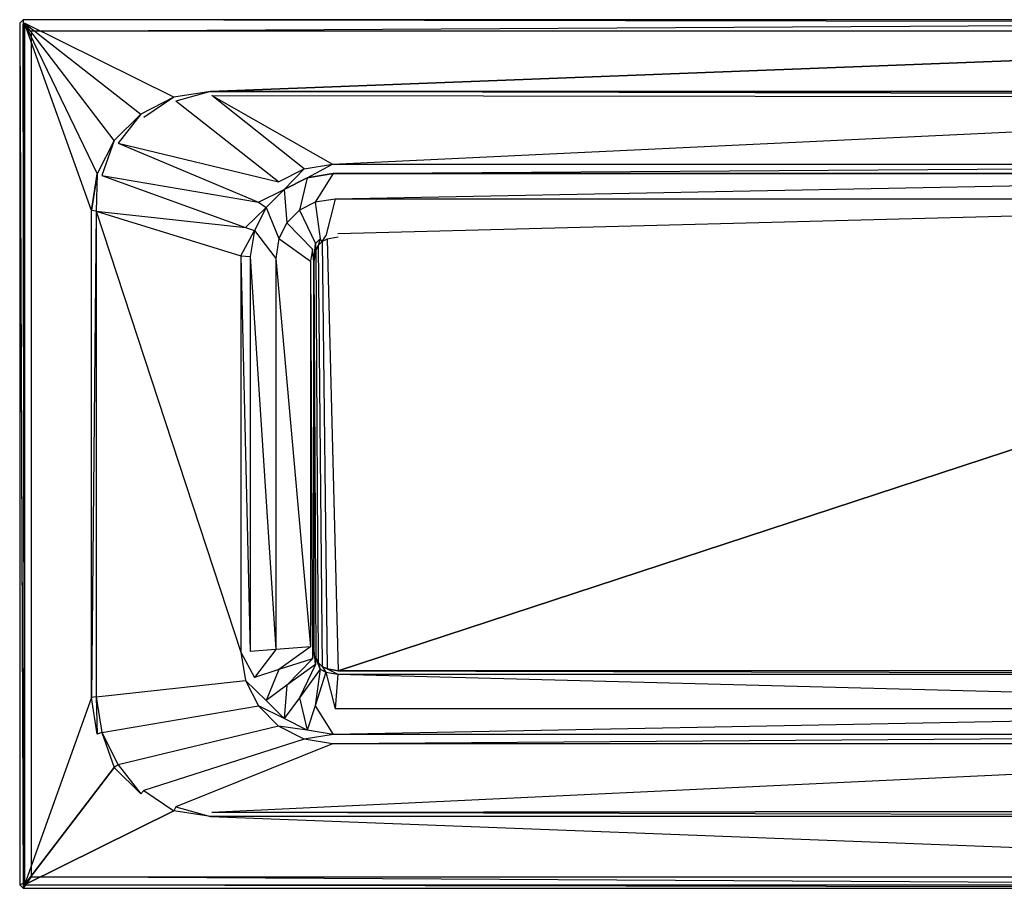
# Model space of a CAD drawing. Extents: x 0 to 1.7, y -0.75 to 0.
# Tile 1 of 6: x 0 to 0.85, y -0.75 to 0. Entities that reach past the tile are written whole.
import ezdxf

# ---------------------------------------------------------------- set-up
doc = ezdxf.new("R2010")
doc.units = 0
for name, color, linetype in [('L10_WANNE__N_BA170ARA2PWV__7___', 7, 'CONTINUOUS'), ('L11_WANNE__N_BA170ARA2PWV__9___', 7, 'CONTINUOUS'), ('L12_WANNE__N_BA170ARA2PWV__9___', 7, 'CONTINUOUS'), ('L13_WANNE__N_BA170ARA2PWV__10__', 7, 'CONTINUOUS'), ('L4_WANNE__N_BA170ARA2PWV__1___R', 7, 'CONTINUOUS'), ('L5_WANNE__N_BA170ARA2PWV__2___R', 7, 'CONTINUOUS'), ('L8_WANNE__N_BA170ARA2PWV__5___R', 7, 'CONTINUOUS')]:
    doc.layers.add(name, color=color, linetype=linetype)

msp = doc.modelspace()

# ---------------------------------------------------------------- linework, layer by layer
at = {"layer": 'L10_WANNE__N_BA170ARA2PWV__7___', "color": 8}
for points, invisible_edges in [([(0.25553, -0.199148), (0.257691, -0.555093), (0.257691, -0.194907), (0.25553, -0.199148)], 10), ([(0.257691, -0.194907), (0.261057, -0.558459), (0.261057, -0.191541), (0.257691, -0.194907)], 10), ([(0.257691, -0.194907), (0.257691, -0.555093), (0.261057, -0.558459), (0.257691, -0.194907)], 13), ([(0.261057, -0.191541), (0.265298, -0.56062), (0.265298, -0.18938), (0.261057, -0.191541)], 10), ([(0.261057, -0.191541), (0.261057, -0.558459), (0.265298, -0.56062), (0.261057, -0.191541)], 13), ([(0.265298, -0.18938), (0.274958, -0.56215), (0.274958, -0.18785), (0.265298, -0.18938)], 10), ([(0.265298, -0.18938), (0.265298, -0.56062), (0.274958, -0.56215), (0.265298, -0.18938)], 13), ([(0.274958, -0.18785), (0.274958, -0.56215), (1.415042, -0.18785), (0.274958, -0.18785)], 13), ([(1.415042, -0.18785), (0.274958, -0.56215), (1.415042, -0.56215), (1.415042, -0.18785)], 10), ([(0.254, -0.208808), (0.25553, -0.550852), (0.25553, -0.199148), (0.254, -0.208808)], 10), ([(0.25553, -0.199148), (0.25553, -0.550852), (0.257691, -0.555093), (0.25553, -0.199148)], 13), ([(0.25553, -0.550852), (0.254, -0.208808), (0.254, -0.541192), (0.25553, -0.550852)], 13)]:
    msp.add_3dface(points, dxfattribs=dict(at, invisible_edges=invisible_edges))
at = {"layer": 'L11_WANNE__N_BA170ARA2PWV__9___', "color": 8}
for points, invisible_edges in [([(0, -0.003, 0.422), (0.003, -0.75, 0.422), (0.003, 0, 0.422), (0, -0.003, 0.422)], 10), ([(0.003, 0, 0.422), (0.003, -0.75, 0.422), (0.01, -0.74, 0.422), (0.003, 0, 0.422)], 13), ([(0.003, 0, 0.422), (0.01, -0.01, 0.422), (1.697, 0, 0.422), (0.003, 0, 0.422)], 13), ([(0.01, -0.01, 0.422), (0.003, 0, 0.422), (0.01, -0.74, 0.422), (0.01, -0.01, 0.422)], 15), ([(1.697, 0, 0.422), (0.01, -0.01, 0.422), (1.69, -0.01, 0.422), (1.697, 0, 0.422)], 15), ([(0.003, -0.75, 0.422), (0, -0.003, 0.422), (0, -0.747, 0.422), (0.003, -0.75, 0.422)], 13), ([(0.01, -0.74, 0.422), (0.003, -0.75, 0.422), (1.697, -0.75, 0.422), (0.01, -0.74, 0.422)], 10), ([(0.01, -0.74, 0.422), (1.697, -0.75, 0.422), (1.69, -0.74, 0.422), (0.01, -0.74, 0.422)], 13)]:
    msp.add_3dface(points, dxfattribs=dict(at, invisible_edges=invisible_edges))
at = {"layer": 'L12_WANNE__N_BA170ARA2PWV__9___', "color": 8}
for points, invisible_edges in [([(0, -0.003, 0.425), (0.003, -0.75, 0.425), (0.003, 0, 0.425), (0, -0.003, 0.425)], 10), ([(0.003, 0, 0.425), (0.003, -0.75, 0.425), (0.01, -0.74, 0.425), (0.003, 0, 0.425)], 13), ([(0.003, 0, 0.425), (0.01, -0.01, 0.425), (1.697, 0, 0.425), (0.003, 0, 0.425)], 13), ([(0.01, -0.01, 0.425), (0.003, 0, 0.425), (0.01, -0.74, 0.425), (0.01, -0.01, 0.425)], 15), ([(1.697, 0, 0.425), (0.01, -0.01, 0.425), (1.69, -0.01, 0.425), (1.697, 0, 0.425)], 15), ([(0.003, -0.75, 0.425), (0, -0.003, 0.425), (0, -0.747, 0.425), (0.003, -0.75, 0.425)], 13), ([(0.01, -0.74, 0.425), (0.003, -0.75, 0.425), (1.697, -0.75, 0.425), (0.01, -0.74, 0.425)], 10), ([(0.01, -0.74, 0.425), (1.697, -0.75, 0.425), (1.69, -0.74, 0.425), (0.01, -0.74, 0.425)], 13)]:
    msp.add_3dface(points, dxfattribs=dict(at, invisible_edges=invisible_edges))
at = {"layer": 'L13_WANNE__N_BA170ARA2PWV__10__', "color": 8}
for points, invisible_edges in [([(0.01, -0.74, 0.425), (0.01, -0.01, 0.422), (0.01, -0.74, 0.422), (0.01, -0.74, 0.425)], 13), ([(0.01, -0.01, 0.422), (0.01, -0.74, 0.425), (0.01, -0.01, 0.425), (0.01, -0.01, 0.422)], 14), ([(0.01, -0.01, 0.422), (1.69, -0.01, 0.425), (1.69, -0.01, 0.422), (0.01, -0.01, 0.422)], 13), ([(1.69, -0.01, 0.425), (0.01, -0.01, 0.422), (0.01, -0.01, 0.425), (1.69, -0.01, 0.425)], 14), ([(1.69, -0.74, 0.425), (0.01, -0.74, 0.422), (1.69, -0.74, 0.422), (1.69, -0.74, 0.425)], 13), ([(0.01, -0.74, 0.422), (1.69, -0.74, 0.425), (0.01, -0.74, 0.425), (0.01, -0.74, 0.422)], 14)]:
    msp.add_3dface(points, dxfattribs=dict(at, invisible_edges=invisible_edges))
at = {"layer": 'L4_WANNE__N_BA170ARA2PWV__1___R', "color": 8}
for points, invisible_edges in [([(0.107058, -0.084497, 0.457147), (0.133162, -0.067011, 0.46), (0.104439, -0.081644, 0.46), (0.107058, -0.084497, 0.457147)], 13), ([(0.133162, -0.067011, 0.46), (0.107058, -0.084497, 0.457147), (0.134896, -0.070315, 0.457139), (0.133162, -0.067011, 0.46)], 14), ([(0.134896, -0.070315, 0.457139), (0.164764, -0.062, 0.46), (0.133162, -0.067011, 0.46), (0.134896, -0.070315, 0.457139)], 13), ([(0.164764, -0.062, 0.46), (0.134896, -0.070315, 0.457139), (0.165754, -0.06543, 0.457128), (0.164764, -0.062, 0.46)], 14), ([(1.565236, -0.061998, 0.459999), (0.164764, -0.062, 0.46), (1.564668, -0.06544, 0.457051), (1.565236, -0.061998, 0.459999)], 14), ([(1.564668, -0.06544, 0.457051), (0.164764, -0.062, 0.46), (0.165754, -0.06543, 0.457128), (1.564668, -0.06544, 0.457051)], 14), ([(0.084967, -0.106586, 0.457152), (0.104439, -0.081644, 0.46), (0.081643, -0.104438, 0.46), (0.084967, -0.106586, 0.457152)], 13), ([(0.104439, -0.081644, 0.46), (0.084967, -0.106586, 0.457152), (0.107058, -0.084497, 0.457147), (0.104439, -0.081644, 0.46)], 14), ([(0.070784, -0.134421, 0.457153), (0.081643, -0.104438, 0.46), (0.067006, -0.13316, 0.46), (0.070784, -0.134421, 0.457153)], 13), ([(0.081643, -0.104438, 0.46), (0.070784, -0.134421, 0.457153), (0.084967, -0.106586, 0.457152), (0.081643, -0.104438, 0.46)], 14), ([(0.065897, -0.165277, 0.457151), (0.067006, -0.13316, 0.46), (0.062, -0.164764, 0.459999), (0.065897, -0.165277, 0.457151)], 13), ([(0.067006, -0.13316, 0.46), (0.065897, -0.165277, 0.457151), (0.070784, -0.134421, 0.457153), (0.067006, -0.13316, 0.46)], 14), ([(0.062, -0.585236, 0.46), (0.065897, -0.165277, 0.457151), (0.062, -0.164764, 0.459999), (0.062, -0.585236, 0.46)], 13), ([(0.065897, -0.165277, 0.457151), (0.062, -0.585236, 0.46), (0.065897, -0.584723, 0.457151), (0.065897, -0.165277, 0.457151)], 14), ([(0.067007, -0.61684, 0.46), (0.065897, -0.584723, 0.457151), (0.062, -0.585236, 0.46), (0.067007, -0.61684, 0.46)], 13), ([(0.065897, -0.584723, 0.457151), (0.067007, -0.61684, 0.46), (0.070784, -0.615579, 0.457153), (0.065897, -0.584723, 0.457151)], 14), ([(0.081641, -0.645564, 0.46), (0.070784, -0.615579, 0.457153), (0.067007, -0.61684, 0.46), (0.081641, -0.645564, 0.46)], 13), ([(0.070784, -0.615579, 0.457153), (0.081641, -0.645564, 0.46), (0.084967, -0.643414, 0.457152), (0.070784, -0.615579, 0.457153)], 14), ([(0.104435, -0.66836, 0.459999), (0.084967, -0.643414, 0.457152), (0.081641, -0.645564, 0.46), (0.104435, -0.66836, 0.459999)], 13), ([(0.084967, -0.643414, 0.457152), (0.104435, -0.66836, 0.459999), (0.107058, -0.665503, 0.457147), (0.084967, -0.643414, 0.457152)], 14), ([(0.133159, -0.682996, 0.459998), (0.107058, -0.665503, 0.457147), (0.104435, -0.66836, 0.459999), (0.133159, -0.682996, 0.459998)], 13), ([(0.107058, -0.665503, 0.457147), (0.133159, -0.682996, 0.459998), (0.134896, -0.679685, 0.457139), (0.107058, -0.665503, 0.457147)], 14), ([(0.164764, -0.688, 0.46), (0.134896, -0.679685, 0.457139), (0.133159, -0.682996, 0.459998), (0.164764, -0.688, 0.46)], 13), ([(0.134896, -0.679685, 0.457139), (0.164764, -0.688, 0.46), (0.165754, -0.68457, 0.457128), (0.134896, -0.679685, 0.457139)], 14), ([(1.565236, -0.688, 0.46), (0.165754, -0.68457, 0.457128), (0.164764, -0.688, 0.46), (1.565236, -0.688, 0.46)], 14), ([(1.565236, -0.688, 0.46), (1.564668, -0.684559, 0.457051), (0.165754, -0.68457, 0.457128), (1.565236, -0.688, 0.46)], 14)]:
    msp.add_3dface(points, dxfattribs=dict(at, invisible_edges=invisible_edges))
at = {"layer": 'L5_WANNE__N_BA170ARA2PWV__2___R', "color": 8}
for points, invisible_edges in [([(0.003, -0.004243, 0.46), (0.003, 0, 0.457), (0, -0.003, 0.457), (0.003, -0.004243, 0.46)], 13), ([(0, -0.003, 0.457), (0.003, 0, 0.425), (0, -0.003, 0.425), (0, -0.003, 0.457)], 13), ([(0.003, 0, 0.425), (0, -0.003, 0.457), (0.003, 0, 0.457), (0.003, 0, 0.425)], 14), ([(0.003, 0, 0.457), (0.003, -0.004243, 0.46), (0.004243, -0.003, 0.46), (0.003, 0, 0.457)], 14), ([(0.003, 0, 0.457), (1.695757, -0.003, 0.46), (1.697, 0, 0.457), (0.003, 0, 0.457)], 13), ([(1.695757, -0.003, 0.46), (0.003, 0, 0.457), (0.004243, -0.003, 0.46), (1.695757, -0.003, 0.46)], 14), ([(0.003, 0, 0.425), (1.697, 0, 0.457), (1.697, 0, 0.425), (0.003, 0, 0.425)], 13), ([(1.697, 0, 0.457), (0.003, 0, 0.425), (0.003, 0, 0.457), (1.697, 0, 0.457)], 14), ([(0.003, -0.745757, 0.46), (0, -0.003, 0.457), (0, -0.747, 0.457), (0.003, -0.745757, 0.46)], 13), ([(0, -0.003, 0.457), (0.003, -0.745757, 0.46), (0.003, -0.004243, 0.46), (0, -0.003, 0.457)], 14), ([(0, -0.747, 0.457), (0, -0.003, 0.425), (0, -0.747, 0.425), (0, -0.747, 0.457)], 13), ([(0, -0.003, 0.425), (0, -0.747, 0.457), (0, -0.003, 0.457), (0, -0.003, 0.425)], 14), ([(0.003, -0.004243, 0.46), (0.004243, -0.747, 0.46), (0.004243, -0.003, 0.46), (0.003, -0.004243, 0.46)], 13), ([(0.004243, -0.747, 0.46), (0.003, -0.004243, 0.46), (0.003, -0.745757, 0.46), (0.004243, -0.747, 0.46)], 10), ([(0.004243, -0.003, 0.46), (0.004243, -0.747, 0.46), (0.062, -0.164764, 0.459999), (0.004243, -0.003, 0.46)], 10), ([(0.004243, -0.003, 0.46), (0.062, -0.164764, 0.459999), (0.067006, -0.13316, 0.46), (0.004243, -0.003, 0.46)], 13), ([(0.004243, -0.003, 0.46), (0.067006, -0.13316, 0.46), (0.081643, -0.104438, 0.46), (0.004243, -0.003, 0.46)], 10), ([(0.004243, -0.003, 0.46), (0.081643, -0.104438, 0.46), (0.104439, -0.081644, 0.46), (0.004243, -0.003, 0.46)], 13), ([(0.004243, -0.003, 0.46), (0.104439, -0.081644, 0.46), (0.133162, -0.067011, 0.46), (0.004243, -0.003, 0.46)], 10), ([(0.004243, -0.003, 0.46), (0.133162, -0.067011, 0.46), (0.164764, -0.062, 0.46), (0.004243, -0.003, 0.46)], 15), ([(0.004243, -0.003, 0.46), (0.164764, -0.062, 0.46), (1.695757, -0.003, 0.46), (0.004243, -0.003, 0.46)], 13), ([(1.695757, -0.003, 0.46), (0.164764, -0.062, 0.46), (1.565236, -0.061998, 0.459999), (1.695757, -0.003, 0.46)], 12), ([(0.004243, -0.747, 0.46), (0.062, -0.585236, 0.46), (0.062, -0.164764, 0.459999), (0.004243, -0.747, 0.46)], 13), ([(0.062, -0.585236, 0.46), (0.004243, -0.747, 0.46), (0.067007, -0.61684, 0.46), (0.062, -0.585236, 0.46)], 10), ([(0.067007, -0.61684, 0.46), (0.004243, -0.747, 0.46), (0.081641, -0.645564, 0.46), (0.067007, -0.61684, 0.46)], 13), ([(0.081641, -0.645564, 0.46), (0.004243, -0.747, 0.46), (0.104435, -0.66836, 0.459999), (0.081641, -0.645564, 0.46)], 10), ([(0.104435, -0.66836, 0.459999), (0.004243, -0.747, 0.46), (0.133159, -0.682996, 0.459998), (0.104435, -0.66836, 0.459999)], 13), ([(0.133159, -0.682996, 0.459998), (0.004243, -0.747, 0.46), (0.164764, -0.688, 0.46), (0.133159, -0.682996, 0.459998)], 10), ([(0.164764, -0.688, 0.46), (0.004243, -0.747, 0.46), (1.695757, -0.747, 0.46), (0.164764, -0.688, 0.46)], 13), ([(0.164764, -0.688, 0.46), (1.695757, -0.747, 0.46), (1.565236, -0.688, 0.46), (0.164764, -0.688, 0.46)], 10), ([(0.003, -0.75, 0.457), (0.003, -0.745757, 0.46), (0, -0.747, 0.457), (0.003, -0.75, 0.457)], 13), ([(0.003, -0.75, 0.425), (0, -0.747, 0.457), (0, -0.747, 0.425), (0.003, -0.75, 0.425)], 13), ([(0, -0.747, 0.457), (0.003, -0.75, 0.425), (0.003, -0.75, 0.457), (0, -0.747, 0.457)], 14), ([(0.003, -0.745757, 0.46), (0.003, -0.75, 0.457), (0.004243, -0.747, 0.46), (0.003, -0.745757, 0.46)], 14), ([(1.697, -0.75, 0.457), (0.004243, -0.747, 0.46), (0.003, -0.75, 0.457), (1.697, -0.75, 0.457)], 13), ([(0.004243, -0.747, 0.46), (1.697, -0.75, 0.457), (1.695757, -0.747, 0.46), (0.004243, -0.747, 0.46)], 14), ([(1.697, -0.75, 0.457), (0.003, -0.75, 0.425), (1.697, -0.75, 0.425), (1.697, -0.75, 0.457)], 13), ([(0.003, -0.75, 0.425), (1.697, -0.75, 0.457), (0.003, -0.75, 0.457), (0.003, -0.75, 0.425)], 14)]:
    msp.add_3dface(points, dxfattribs=dict(at, invisible_edges=invisible_edges))
at = {"layer": 'L8_WANNE__N_BA170ARA2PWV__5___R', "color": 8}
for points, invisible_edges in [([(0.245588, -0.128717, 0.06), (0.165754, -0.06543, 0.457128), (0.134896, -0.070315, 0.457139), (0.245588, -0.128717, 0.06)], 14), ([(0.27, -0.124849, 0.06), (1.462985, -0.067685, 0.44205), (0.165754, -0.06543, 0.457128), (0.27, -0.124849, 0.06)], 10), ([(0.165754, -0.06543, 0.457128), (1.462985, -0.067685, 0.44205), (1.48249, -0.067243, 0.444999), (0.165754, -0.06543, 0.457128)], 13), ([(0.165754, -0.06543, 0.457128), (1.48249, -0.067243, 0.444999), (1.563644, -0.066802, 0.447948), (0.165754, -0.06543, 0.457128)], 14), ([(0.165754, -0.06543, 0.457128), (1.563644, -0.066802, 0.447948), (1.564668, -0.06544, 0.457051), (0.165754, -0.06543, 0.457128)], 15), ([(0.165754, -0.06543, 0.457128), (0.245588, -0.128717, 0.06), (0.27, -0.124849, 0.06), (0.165754, -0.06543, 0.457128)], 13), ([(1.462985, -0.067685, 0.44205), (0.27, -0.124849, 0.06), (1.42, -0.124848, 0.06), (1.462985, -0.067685, 0.44205)], 13), ([(0.223565, -0.139938, 0.06), (0.134896, -0.070315, 0.457139), (0.107058, -0.084497, 0.457147), (0.223565, -0.139938, 0.06)], 14), ([(0.134896, -0.070315, 0.457139), (0.223565, -0.139938, 0.06), (0.245588, -0.128717, 0.06), (0.134896, -0.070315, 0.457139)], 13), ([(0.084967, -0.106586, 0.457152), (0.223565, -0.139938, 0.06), (0.107058, -0.084497, 0.457147), (0.084967, -0.106586, 0.457152)], 14), ([(0.070784, -0.134421, 0.457153), (0.206088, -0.157415, 0.06), (0.084967, -0.106586, 0.457152), (0.070784, -0.134421, 0.457153)], 14), ([(0.223565, -0.139938, 0.06), (0.084967, -0.106586, 0.457152), (0.206088, -0.157415, 0.06), (0.223565, -0.139938, 0.06)], 13), ([(0.248102, -0.136456, 0.03), (0.27, -0.124849, 0.06), (0.245588, -0.128717, 0.06), (0.248102, -0.136456, 0.03)], 14), ([(0.27, -0.124849, 0.06), (0.248102, -0.136456, 0.03), (0.270633, -0.132888, 0.03), (0.27, -0.124849, 0.06)], 13), ([(0.270633, -0.132888, 0.03), (1.42, -0.124848, 0.06), (0.27, -0.124849, 0.06), (0.270633, -0.132888, 0.03)], 14), ([(1.42, -0.124848, 0.06), (0.270633, -0.132888, 0.03), (1.419367, -0.132888, 0.03), (1.42, -0.124848, 0.06)], 13), ([(0.065897, -0.165277, 0.457151), (0.194867, -0.179438, 0.06), (0.070784, -0.134421, 0.457153), (0.065897, -0.165277, 0.457151)], 14), ([(0.206088, -0.157415, 0.06), (0.070784, -0.134421, 0.457153), (0.194867, -0.179438, 0.06), (0.206088, -0.157415, 0.06)], 13), ([(0.228348, -0.146522, 0.03), (0.245588, -0.128717, 0.06), (0.223565, -0.139938, 0.06), (0.228348, -0.146522, 0.03)], 14), ([(0.245588, -0.128717, 0.06), (0.228348, -0.146522, 0.03), (0.248102, -0.136456, 0.03), (0.245588, -0.128717, 0.06)], 13), ([(0.254974, -0.157604, 0.008038), (0.270633, -0.132888, 0.03), (0.248102, -0.136456, 0.03), (0.254974, -0.157604, 0.008038)], 13), ([(0.270633, -0.132888, 0.03), (0.254974, -0.157604, 0.008038), (0.272361, -0.15485, 0.008038), (0.270633, -0.132888, 0.03)], 14), ([(0.272361, -0.15485, 0.008038), (1.419367, -0.132888, 0.03), (0.270633, -0.132888, 0.03), (0.272361, -0.15485, 0.008038)], 13), ([(1.419367, -0.132888, 0.03), (0.272361, -0.15485, 0.008038), (1.417639, -0.15485, 0.008038), (1.419367, -0.132888, 0.03)], 14), ([(0.206088, -0.157415, 0.06), (0.228348, -0.146522, 0.03), (0.223565, -0.139938, 0.06), (0.206088, -0.157415, 0.06)], 14), ([(0.241418, -0.164511, 0.008038), (0.248102, -0.136456, 0.03), (0.228348, -0.146522, 0.03), (0.241418, -0.164511, 0.008038)], 13), ([(0.248102, -0.136456, 0.03), (0.241418, -0.164511, 0.008038), (0.254974, -0.157604, 0.008038), (0.248102, -0.136456, 0.03)], 14), ([(0.228348, -0.146522, 0.03), (0.206088, -0.157415, 0.06), (0.212672, -0.162198, 0.03), (0.228348, -0.146522, 0.03)], 13), ([(0.230661, -0.175268, 0.008038), (0.228348, -0.146522, 0.03), (0.212672, -0.162198, 0.03), (0.230661, -0.175268, 0.008038)], 13), ([(0.228348, -0.146522, 0.03), (0.230661, -0.175268, 0.008038), (0.241418, -0.164511, 0.008038), (0.228348, -0.146522, 0.03)], 14), ([(0.194867, -0.179438, 0.06), (0.212672, -0.162198, 0.03), (0.206088, -0.157415, 0.06), (0.194867, -0.179438, 0.06)], 14), ([(0.259272, -0.189084), (0.254974, -0.157604, 0.008038), (0.241418, -0.164511, 0.008038), (0.259272, -0.189084)], 13), ([(0.26436, -0.186491), (0.272361, -0.15485, 0.008038), (0.254974, -0.157604, 0.008038), (0.26436, -0.186491)], 13), ([(0.254974, -0.157604, 0.008038), (0.259272, -0.189084), (0.26436, -0.186491), (0.254974, -0.157604, 0.008038)], 14), ([(0.272361, -0.15485, 0.008038), (0.26436, -0.186491), (0.274722, -0.18485), (0.272361, -0.15485, 0.008038)], 14), ([(0.274722, -0.18485), (1.417639, -0.15485, 0.008038), (0.272361, -0.15485, 0.008038), (0.274722, -0.18485)], 13), ([(1.417639, -0.15485, 0.008038), (0.274722, -0.18485), (1.415278, -0.18485), (1.417639, -0.15485, 0.008038)], 14), ([(0.194867, -0.179438, 0.06), (0.065897, -0.165277, 0.457151), (0.191, -0.20385, 0.06), (0.194867, -0.179438, 0.06)], 13), ([(0.191, -0.54615, 0.06), (0.065897, -0.165277, 0.457151), (0.065897, -0.584723, 0.457151), (0.191, -0.54615, 0.06)], 13), ([(0.065897, -0.165277, 0.457151), (0.191, -0.54615, 0.06), (0.191, -0.20385, 0.06), (0.065897, -0.165277, 0.457151)], 14), ([(0.212672, -0.162198, 0.03), (0.194867, -0.179438, 0.06), (0.202606, -0.181952, 0.03), (0.212672, -0.162198, 0.03)], 13), ([(0.223754, -0.188824, 0.008038), (0.212672, -0.162198, 0.03), (0.202606, -0.181952, 0.03), (0.223754, -0.188824, 0.008038)], 13), ([(0.212672, -0.162198, 0.03), (0.223754, -0.188824, 0.008038), (0.230661, -0.175268, 0.008038), (0.212672, -0.162198, 0.03)], 14), ([(0.255234, -0.193122), (0.241418, -0.164511, 0.008038), (0.230661, -0.175268, 0.008038), (0.255234, -0.193122)], 13), ([(0.241418, -0.164511, 0.008038), (0.255234, -0.193122), (0.259272, -0.189084), (0.241418, -0.164511, 0.008038)], 14), ([(0.252641, -0.19821), (0.230661, -0.175268, 0.008038), (0.223754, -0.188824, 0.008038), (0.252641, -0.19821)], 13), ([(0.230661, -0.175268, 0.008038), (0.252641, -0.19821), (0.255234, -0.193122), (0.230661, -0.175268, 0.008038)], 14), ([(0.191, -0.20385, 0.06), (0.202606, -0.181952, 0.03), (0.194867, -0.179438, 0.06), (0.191, -0.20385, 0.06)], 14), ([(0.202606, -0.181952, 0.03), (0.191, -0.20385, 0.06), (0.199038, -0.204483, 0.03), (0.202606, -0.181952, 0.03)], 13), ([(0.221, -0.206211, 0.008038), (0.202606, -0.181952, 0.03), (0.199038, -0.204483, 0.03), (0.221, -0.206211, 0.008038)], 13), ([(0.202606, -0.181952, 0.03), (0.221, -0.206211, 0.008038), (0.223754, -0.188824, 0.008038), (0.202606, -0.181952, 0.03)], 14), ([(0.259272, -0.189084), (0.261057, -0.191541), (0.26436, -0.186491), (0.259272, -0.189084)], 13), ([(0.26436, -0.186491), (0.261057, -0.191541), (0.265298, -0.18938), (0.26436, -0.186491)], 15), ([(0.26436, -0.186491), (0.265298, -0.18938), (0.274722, -0.18485), (0.26436, -0.186491)], 15), ([(0.274722, -0.18485), (0.265298, -0.18938), (0.274958, -0.18785), (0.274722, -0.18485)], 15), ([(0.274722, -0.18485), (0.274958, -0.18785), (1.415278, -0.18485), (0.274722, -0.18485)], 15), ([(1.415278, -0.18485), (0.274958, -0.18785), (1.415042, -0.18785), (1.415278, -0.18485)], 15), ([(0.251, -0.208572), (0.223754, -0.188824, 0.008038), (0.221, -0.206211, 0.008038), (0.251, -0.208572)], 13), ([(0.223754, -0.188824, 0.008038), (0.251, -0.208572), (0.252641, -0.19821), (0.223754, -0.188824, 0.008038)], 14), ([(0.252641, -0.19821), (0.254, -0.208808), (0.255234, -0.193122), (0.252641, -0.19821)], 13), ([(0.255234, -0.193122), (0.254, -0.208808), (0.25553, -0.199148), (0.255234, -0.193122)], 13), ([(0.255234, -0.193122), (0.25553, -0.199148), (0.259272, -0.189084), (0.255234, -0.193122)], 10), ([(0.259272, -0.189084), (0.25553, -0.199148), (0.257691, -0.194907), (0.259272, -0.189084)], 13), ([(0.259272, -0.189084), (0.257691, -0.194907), (0.261057, -0.191541), (0.259272, -0.189084)], 10), ([(0.199038, -0.545517, 0.03), (0.191, -0.20385, 0.06), (0.191, -0.54615, 0.06), (0.199038, -0.545517, 0.03)], 13), ([(0.191, -0.20385, 0.06), (0.199038, -0.545517, 0.03), (0.199038, -0.204483, 0.03), (0.191, -0.20385, 0.06)], 14), ([(0.251, -0.208572), (0.252641, -0.55179), (0.252641, -0.19821), (0.251, -0.208572)], 10), ([(0.252641, -0.19821), (0.252641, -0.55179), (0.254, -0.541192), (0.252641, -0.19821)], 13), ([(0.254, -0.208808), (0.252641, -0.19821), (0.254, -0.541192), (0.254, -0.208808)], 10), ([(0.221, -0.543789, 0.008038), (0.199038, -0.204483, 0.03), (0.199038, -0.545517, 0.03), (0.221, -0.543789, 0.008038)], 13), ([(0.199038, -0.204483, 0.03), (0.221, -0.543789, 0.008038), (0.221, -0.206211, 0.008038), (0.199038, -0.204483, 0.03)], 14), ([(0.251, -0.541428), (0.221, -0.206211, 0.008038), (0.221, -0.543789, 0.008038), (0.251, -0.541428)], 13), ([(0.221, -0.206211, 0.008038), (0.251, -0.541428), (0.251, -0.208572), (0.221, -0.206211, 0.008038)], 14), ([(0.252641, -0.55179), (0.251, -0.208572), (0.251, -0.541428), (0.252641, -0.55179)], 13), ([(0.202606, -0.568048, 0.03), (0.221, -0.543789, 0.008038), (0.199038, -0.545517, 0.03), (0.202606, -0.568048, 0.03)], 13), ([(0.221, -0.543789, 0.008038), (0.202606, -0.568048, 0.03), (0.223754, -0.561176, 0.008038), (0.221, -0.543789, 0.008038)], 14), ([(0.223754, -0.561176, 0.008038), (0.251, -0.541428), (0.221, -0.543789, 0.008038), (0.223754, -0.561176, 0.008038)], 13), ([(0.251, -0.541428), (0.223754, -0.561176, 0.008038), (0.252641, -0.55179), (0.251, -0.541428)], 14), ([(0.254, -0.541192), (0.252641, -0.55179), (0.255234, -0.556878), (0.254, -0.541192)], 10), ([(0.254, -0.541192), (0.255234, -0.556878), (0.25553, -0.550852), (0.254, -0.541192)], 13), ([(0.065897, -0.584723, 0.457151), (0.194867, -0.570562, 0.06), (0.191, -0.54615, 0.06), (0.065897, -0.584723, 0.457151)], 14), ([(0.191, -0.54615, 0.06), (0.202606, -0.568048, 0.03), (0.199038, -0.545517, 0.03), (0.191, -0.54615, 0.06)], 14), ([(0.202606, -0.568048, 0.03), (0.191, -0.54615, 0.06), (0.194867, -0.570562, 0.06), (0.202606, -0.568048, 0.03)], 13), ([(0.230661, -0.574732, 0.008038), (0.252641, -0.55179), (0.223754, -0.561176, 0.008038), (0.230661, -0.574732, 0.008038)], 13), ([(0.252641, -0.55179), (0.230661, -0.574732, 0.008038), (0.255234, -0.556878), (0.252641, -0.55179)], 14), ([(0.25553, -0.550852), (0.255234, -0.556878), (0.259272, -0.560916), (0.25553, -0.550852)], 10), ([(0.25553, -0.550852), (0.259272, -0.560916), (0.257691, -0.555093), (0.25553, -0.550852)], 13), ([(0.241418, -0.585489, 0.008038), (0.255234, -0.556878), (0.230661, -0.574732, 0.008038), (0.241418, -0.585489, 0.008038)], 13), ([(0.255234, -0.556878), (0.241418, -0.585489, 0.008038), (0.259272, -0.560916), (0.255234, -0.556878)], 14), ([(0.254974, -0.592396, 0.008038), (0.259272, -0.560916), (0.241418, -0.585489, 0.008038), (0.254974, -0.592396, 0.008038)], 13), ([(0.259272, -0.560916), (0.254974, -0.592396, 0.008038), (0.26436, -0.563509), (0.259272, -0.560916)], 14), ([(0.257691, -0.555093), (0.259272, -0.560916), (0.261057, -0.558459), (0.257691, -0.555093)], 10), ([(0.261057, -0.558459), (0.259272, -0.560916), (0.26436, -0.563509), (0.261057, -0.558459)], 13), ([(0.261057, -0.558459), (0.26436, -0.563509), (0.265298, -0.56062), (0.261057, -0.558459)], 10), ([(0.265298, -0.56062), (0.26436, -0.563509), (0.274722, -0.56515), (0.265298, -0.56062)], 13), ([(0.265298, -0.56062), (0.274722, -0.56515), (0.274958, -0.56215), (0.265298, -0.56062)], 10), ([(0.194867, -0.570562, 0.06), (0.212672, -0.587802, 0.03), (0.202606, -0.568048, 0.03), (0.194867, -0.570562, 0.06)], 14), ([(0.212672, -0.587802, 0.03), (0.223754, -0.561176, 0.008038), (0.202606, -0.568048, 0.03), (0.212672, -0.587802, 0.03)], 13), ([(0.223754, -0.561176, 0.008038), (0.212672, -0.587802, 0.03), (0.230661, -0.574732, 0.008038), (0.223754, -0.561176, 0.008038)], 14), ([(0.272361, -0.59515, 0.008038), (0.26436, -0.563509), (0.254974, -0.592396, 0.008038), (0.272361, -0.59515, 0.008038)], 13), ([(0.26436, -0.563509), (0.272361, -0.59515, 0.008038), (0.274722, -0.56515), (0.26436, -0.563509)], 14), ([(1.417639, -0.59515, 0.008038), (0.274722, -0.56515), (0.272361, -0.59515, 0.008038), (1.417639, -0.59515, 0.008038)], 13), ([(0.274958, -0.56215), (0.274722, -0.56515), (1.415278, -0.56515), (0.274958, -0.56215)], 13), ([(0.274722, -0.56515), (1.417639, -0.59515, 0.008038), (1.415278, -0.56515), (0.274722, -0.56515)], 14), ([(0.274958, -0.56215), (1.415278, -0.56515), (1.415042, -0.56215), (0.274958, -0.56215)], 10), ([(0.194867, -0.570562, 0.06), (0.065897, -0.584723, 0.457151), (0.070784, -0.615579, 0.457153), (0.194867, -0.570562, 0.06)], 13), ([(0.070784, -0.615579, 0.457153), (0.206088, -0.592585, 0.06), (0.194867, -0.570562, 0.06), (0.070784, -0.615579, 0.457153)], 14), ([(0.212672, -0.587802, 0.03), (0.194867, -0.570562, 0.06), (0.206088, -0.592585, 0.06), (0.212672, -0.587802, 0.03)], 13), ([(0.228348, -0.603478, 0.03), (0.230661, -0.574732, 0.008038), (0.212672, -0.587802, 0.03), (0.228348, -0.603478, 0.03)], 13), ([(0.230661, -0.574732, 0.008038), (0.228348, -0.603478, 0.03), (0.241418, -0.585489, 0.008038), (0.230661, -0.574732, 0.008038)], 14), ([(0.248102, -0.613544, 0.03), (0.241418, -0.585489, 0.008038), (0.228348, -0.603478, 0.03), (0.248102, -0.613544, 0.03)], 13), ([(0.241418, -0.585489, 0.008038), (0.248102, -0.613544, 0.03), (0.254974, -0.592396, 0.008038), (0.241418, -0.585489, 0.008038)], 14), ([(0.206088, -0.592585, 0.06), (0.070784, -0.615579, 0.457153), (0.084967, -0.643414, 0.457152), (0.206088, -0.592585, 0.06)], 13), ([(0.084967, -0.643414, 0.457152), (0.223565, -0.610062, 0.06), (0.206088, -0.592585, 0.06), (0.084967, -0.643414, 0.457152)], 13), ([(0.206088, -0.592585, 0.06), (0.228348, -0.603478, 0.03), (0.212672, -0.587802, 0.03), (0.206088, -0.592585, 0.06)], 13), ([(0.228348, -0.603478, 0.03), (0.206088, -0.592585, 0.06), (0.223565, -0.610062, 0.06), (0.228348, -0.603478, 0.03)], 14), ([(0.270633, -0.617112, 0.03), (0.254974, -0.592396, 0.008038), (0.248102, -0.613544, 0.03), (0.270633, -0.617112, 0.03)], 13), ([(0.254974, -0.592396, 0.008038), (0.270633, -0.617112, 0.03), (0.272361, -0.59515, 0.008038), (0.254974, -0.592396, 0.008038)], 14), ([(0.223565, -0.610062, 0.06), (0.248102, -0.613544, 0.03), (0.228348, -0.603478, 0.03), (0.223565, -0.610062, 0.06)], 13), ([(0.270633, -0.617112, 0.03), (1.417639, -0.59515, 0.008038), (0.272361, -0.59515, 0.008038), (0.270633, -0.617112, 0.03)], 13), ([(1.417639, -0.59515, 0.008038), (0.270633, -0.617112, 0.03), (1.419367, -0.617112, 0.03), (1.417639, -0.59515, 0.008038)], 14), ([(0.223565, -0.610062, 0.06), (0.084967, -0.643414, 0.457152), (0.107058, -0.665503, 0.457147), (0.223565, -0.610062, 0.06)], 14), ([(0.107058, -0.665503, 0.457147), (0.245588, -0.621283, 0.06), (0.223565, -0.610062, 0.06), (0.107058, -0.665503, 0.457147)], 13), ([(0.248102, -0.613544, 0.03), (0.223565, -0.610062, 0.06), (0.245588, -0.621283, 0.06), (0.248102, -0.613544, 0.03)], 14), ([(0.245588, -0.621283, 0.06), (0.270633, -0.617112, 0.03), (0.248102, -0.613544, 0.03), (0.245588, -0.621283, 0.06)], 13), ([(0.270633, -0.617112, 0.03), (0.245588, -0.621283, 0.06), (0.27, -0.62515, 0.06), (0.270633, -0.617112, 0.03)], 14), ([(0.27, -0.62515, 0.06), (1.419367, -0.617112, 0.03), (0.270633, -0.617112, 0.03), (0.27, -0.62515, 0.06)], 13), ([(1.419367, -0.617112, 0.03), (0.27, -0.62515, 0.06), (1.42, -0.62515, 0.06), (1.419367, -0.617112, 0.03)], 14), ([(0.245588, -0.621283, 0.06), (0.107058, -0.665503, 0.457147), (0.134896, -0.679685, 0.457139), (0.245588, -0.621283, 0.06)], 14), ([(0.134896, -0.679685, 0.457139), (0.27, -0.62515, 0.06), (0.245588, -0.621283, 0.06), (0.134896, -0.679685, 0.457139)], 13), ([(0.27, -0.62515, 0.06), (0.134896, -0.679685, 0.457139), (0.165754, -0.68457, 0.457128), (0.27, -0.62515, 0.06)], 14), ([(0.165754, -0.68457, 0.457128), (1.42, -0.62515, 0.06), (0.27, -0.62515, 0.06), (0.165754, -0.68457, 0.457128)], 13), ([(1.42, -0.62515, 0.06), (0.165754, -0.68457, 0.457128), (1.462981, -0.682314, 0.442051), (1.42, -0.62515, 0.06)], 10), ([(1.462981, -0.682314, 0.442051), (0.165754, -0.68457, 0.457128), (1.48249, -0.682756, 0.445), (1.462981, -0.682314, 0.442051)], 13), ([(1.48249, -0.682756, 0.445), (0.165754, -0.68457, 0.457128), (1.563644, -0.683197, 0.447949), (1.48249, -0.682756, 0.445)], 14), ([(1.563644, -0.683197, 0.447949), (0.165754, -0.68457, 0.457128), (1.564668, -0.684559, 0.457051), (1.563644, -0.683197, 0.447949)], 15)]:
    msp.add_3dface(points, dxfattribs=dict(at, invisible_edges=invisible_edges))

doc.saveas('drawing.dxf')
